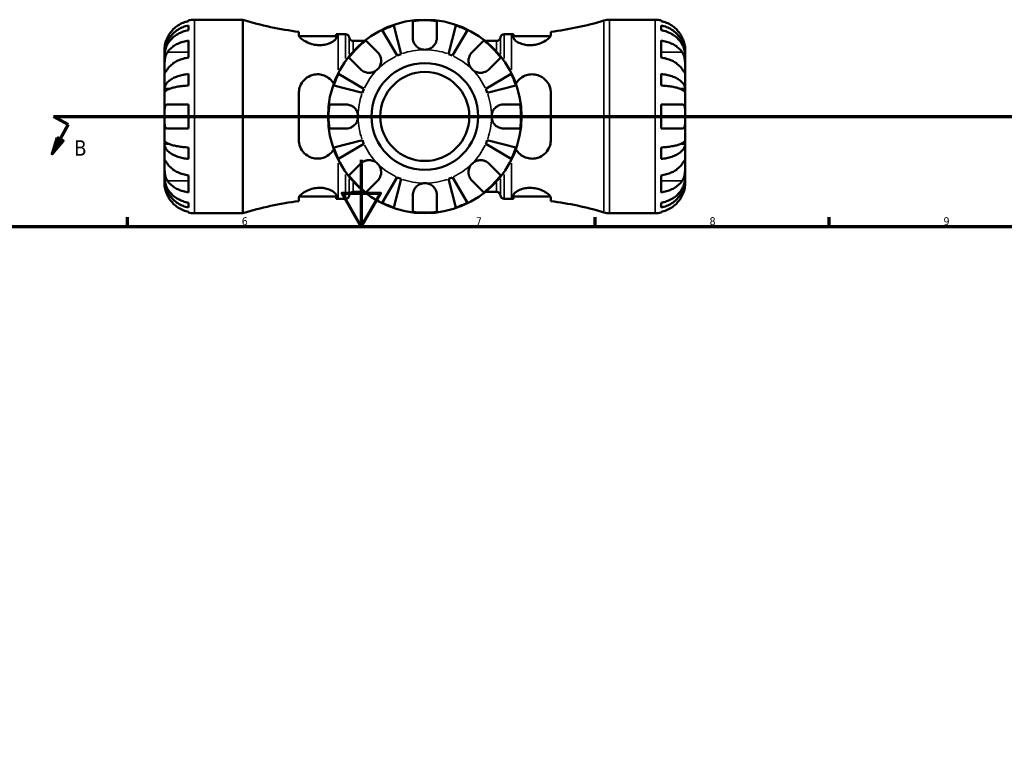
# Model space of a CAD drawing. Header units: millimetres. Extents: x -78 to 891, y -278 to 662.
# Tile 9 of 14: x 318 to 613, y 416 to 636. Entities that reach past the tile are written whole.
import ezdxf

# ---------------------------------------------------------------- set-up
doc = ezdxf.new("R2010")
doc.units = ezdxf.units.MM
for name, color, linetype, lineweight in [('Border (ANSI)', 7, 'Continuous', 70), ('Section Line (ANSI)', 7, 'Continuous', 70), ('Visible (ANSI)', 7, 'Continuous', 50), ('Visible Narrow (ANSI)', 7, 'Continuous', 35)]:
    doc.layers.add(name, color=color, linetype=linetype, lineweight=lineweight)
doc.styles.add('Label Text (ANSI)', font='tahoma.ttf')
doc.styles.add('Note Text (ANSI)', font='tahoma.ttf')

# ---------------------------------------------------------------- blocks, each defined once
blk = doc.blocks.new('Borders Default Border')
at = {"layer": 'Border (ANSI)'}
for p, q in [((350.42, 574), (350.42, 576.8)), ((490.58, 574), (490.58, 576.8)), ((560.67, 574), (560.67, 576.8))]:
    blk.add_line(p, q, dxfattribs=at)
at = {"layer": 'Border (ANSI)', "flags": 128}
for points in [[(420.5, 594), (420.5, 574), (414.73, 584), (426.27, 584), (420.5, 574)], [(20, 20), (20, 574), (821, 574), (821, 20), (20, 20)]]:
    blk.add_lwpolyline(points, dxfattribs=at)
at = {"layer": 'Border (ANSI)', "color": 5, "true_color": 0x0000ff, "char_height": 2.4, "attachment_point": 7, "style": 'Note Text (ANSI)'}
for s, insert in [('6', (384.69, 574.35)), ('7', (454.8, 574.4)), ('8', (524.84, 574.35)), ('9', (594.92, 574.35))]:
    blk.add_mtext(s, dxfattribs=dict(at, insert=insert))
blk = doc.blocks.new('2dTransSection0')
at = {"layer": 'Section Line (ANSI)'}
for p, q in [((332.68, 604.58), (328.31, 606.99)), ((328.31, 606.99), (661.31, 606.99))]:
    blk.add_line(p, q, dxfattribs=at)
at = {"layer": 'Section Line (ANSI)', "linetype": 'Continuous'}
for p, q in [((332.68, 604.58), (328.31, 606.99)), ((328.31, 606.99), (337.27, 606.99)), ((332.68, 604.58), (330.26, 600.2)), ((329.39, 600.68), (327.85, 595.82)), ((330.26, 600.2), (327.85, 595.82)), ((327.85, 595.82), (331.14, 599.72)), ((331.14, 599.72), (329.39, 600.68))]:
    blk.add_line(p, q, dxfattribs=at)
at = {"layer": 'Section Line (ANSI)', "linetype": 'Continuous', "flags": 128}
blk.add_lwpolyline([(329.39, 600.68), (327.85, 595.82), (331.14, 599.72), (329.39, 600.68)], dxfattribs=at)
at = {"layer": 'Section Line (ANSI)'}
blk.add_solid([(329.39, 600.68), (327.85, 595.82), (331.14, 599.72), (329.39, 600.68)], dxfattribs=at)
at = {"layer": 'Section Line (ANSI)', "insert": (334.51, 595.26), "char_height": 4.57, "attachment_point": 7, "style": 'Label Text (ANSI)'}
blk.add_mtext('B', dxfattribs=at)

msp = doc.modelspace()

# ---------------------------------------------------------------- linework, layer by layer
at = {"layer": 'Visible (ANSI)'}
for p, q in [((368.73, 635.58), (368.73, 635.8)), ((368.73, 632.84), (368.73, 634.27)), ((370.53, 635.99), (385.05, 635.99)), ((385.05, 577.99), (385.05, 635.99)), ((430.26, 634.27), (432.48, 625.7)), ((435.93, 630.59), (435.93, 635.58)), ((443.13, 635.58), (443.13, 630.59)), ((446.59, 625.7), (448.81, 634.27)), ((494.89, 635.99), (508.53, 635.99)), ((510.33, 635.8), (510.33, 635.58)), ((510.33, 634.27), (510.33, 632.84)), ((401.79, 632.36), (401.79, 631.37)), ((412.99, 630.61), (412.99, 631.64)), ((413.55, 631.64), (415.75, 631.64)), ((431.29, 625.21), (426.8, 632.84)), ((452.27, 632.84), (447.78, 625.21)), ((463.31, 631.64), (465.51, 631.64)), ((466.07, 631.64), (466.07, 630.61)), ((477.27, 631.37), (477.27, 632.36)), ((368.73, 624.66), (368.73, 629.75)), ((401.91, 631), (412.99, 631)), ((418.06, 629.61), (421.39, 629.61)), ((421.86, 629.75), (425.39, 626.22)), ((453.68, 626.22), (457.21, 629.75)), ((457.68, 629.61), (461.01, 629.61)), ((466.07, 631), (477.16, 631)), ((510.33, 629.75), (510.33, 624.66)), ((361.53, 625.7), (361.53, 626.99)), ((361.53, 625.7), (361.55, 625.7)), ((361.53, 625.21), (361.53, 625.7)), ((517.53, 625.7), (517.52, 625.7)), ((517.53, 625.7), (517.53, 626.99)), ((517.53, 625.21), (517.53, 625.7)), ((361.53, 621.13), (361.53, 625.21)), ((420.3, 621.13), (416.77, 624.66)), ((462.3, 624.66), (458.77, 621.13)), ((517.53, 621.13), (517.53, 625.21)), ((361.53, 615.23), (361.53, 621.13)), ((368.73, 616.26), (368.73, 619.72)), ((413.68, 619.72), (421.31, 615.23)), ((457.76, 615.23), (465.39, 619.72)), ((510.33, 619.72), (510.33, 616.26)), ((517.53, 615.23), (517.53, 621.13)), ((361.53, 615.23), (362.86, 615.23)), ((361.53, 614.04), (361.53, 615.23)), ((361.53, 606.99), (361.53, 614.04)), ((401.79, 614.03), (401.79, 599.95)), ((420.82, 614.04), (412.25, 616.26)), ((466.82, 616.26), (458.25, 614.04)), ((477.27, 599.95), (477.27, 614.03)), ((517.53, 615.23), (516.21, 615.23)), ((517.53, 614.04), (517.53, 615.23)), ((517.53, 606.99), (517.53, 614.04)), ((362.41, 610.59), (368.73, 610.59)), ((368.73, 603.39), (368.73, 610.59)), ((410.94, 610.59), (415.93, 610.59)), ((463.13, 610.59), (468.13, 610.59)), ((510.33, 610.59), (510.33, 603.39)), ((510.33, 610.59), (516.66, 610.59)), ((361.53, 599.93), (361.53, 606.99)), ((517.53, 599.93), (517.53, 606.99)), ((368.73, 603.39), (362.41, 603.39)), ((415.93, 603.39), (410.94, 603.39)), ((468.13, 603.39), (463.13, 603.39)), ((516.66, 603.39), (510.33, 603.39)), ((361.53, 598.74), (361.53, 599.93)), ((412.25, 597.71), (420.82, 599.93)), ((458.25, 599.93), (466.82, 597.71)), ((517.53, 598.74), (517.53, 599.93)), ((361.53, 592.84), (361.53, 598.74)), ((361.53, 598.74), (362.86, 598.74)), ((368.73, 594.25), (368.73, 597.71)), ((421.31, 598.74), (413.68, 594.25)), ((465.39, 594.25), (457.76, 598.74)), ((510.33, 597.71), (510.33, 594.25)), ((517.53, 598.74), (516.21, 598.74)), ((517.53, 592.84), (517.53, 598.74)), ((361.53, 588.76), (361.53, 592.84)), ((416.77, 589.31), (420.3, 592.84)), ((458.77, 592.84), (462.3, 589.31)), ((517.53, 588.76), (517.53, 592.84)), ((361.53, 588.27), (361.53, 588.76)), ((361.53, 588.27), (361.55, 588.27)), ((361.53, 586.99), (361.53, 588.27)), ((368.73, 584.22), (368.73, 589.31)), ((425.39, 587.75), (421.86, 584.22)), ((426.8, 581.13), (431.29, 588.76)), ((432.48, 588.27), (430.26, 579.7)), ((448.81, 579.7), (446.59, 588.27)), ((447.78, 588.76), (452.27, 581.13)), ((457.21, 584.22), (453.68, 587.75)), ((510.33, 589.31), (510.33, 584.22)), ((517.53, 588.27), (517.52, 588.27)), ((517.53, 588.27), (517.53, 588.76)), ((517.53, 586.99), (517.53, 588.27)), ((418.06, 584.37), (421.39, 584.37)), ((457.68, 584.37), (461.01, 584.37)), ((368.73, 579.7), (368.73, 581.13)), ((401.79, 582.6), (401.79, 581.61)), ((401.91, 582.98), (412.99, 582.98)), ((412.99, 582.33), (412.99, 583.36)), ((413.55, 582.34), (415.75, 582.34)), ((435.93, 578.39), (435.93, 583.39)), ((443.13, 583.39), (443.13, 578.39)), ((463.31, 582.34), (465.51, 582.34)), ((466.07, 583.36), (466.07, 582.33)), ((466.07, 582.98), (477.16, 582.98)), ((477.27, 581.61), (477.27, 582.6)), ((510.33, 581.13), (510.33, 579.7)), ((368.73, 578.17), (368.73, 578.39)), ((510.33, 578.39), (510.33, 578.17)), ((370.53, 577.99), (385.05, 577.99)), ((494.89, 577.99), (508.53, 577.99))]:
    msp.add_line(p, q, dxfattribs=at)
for radius in [29, 16, 13.33]:
    msp.add_circle((439.53, 606.99), radius, dxfattribs=at)
for centre, radius, start, end in [((370.53, 626.99), 9, 90, 101.537), ((413.55, 727.17), 95.54, 252.6437, 262.9293), ((439.53, 606.99), 28.82, 108.7751, 116.2249), ((439.53, 606.99), 28.82, 82.8238, 97.1762), ((439.53, 606.99), 28.82, 63.7751, 71.2249), ((465.51, 727.17), 95.54, 277.0707, 286.8486), ((494.89, 630.19), 5.8, 90, 106.8486), ((508.53, 626.99), 9, 78.463, 90), ((413.55, 727.17), 95.54, 269.6642, 270), ((415.75, 630.48), 1.16, 7.1808, 90), ((463.31, 630.48), 1.16, 90, 172.8192), ((465.51, 727.17), 95.54, 270, 270.3358), ((439.53, 606.99), 28.82, 127.8238, 142.1762), ((418.06, 630.77), 1.16, 187.1808, 270), ((439.53, 606.99), 28.82, 37.8238, 52.1762), ((461.01, 630.77), 1.16, 270, 352.8192), ((439.53, 606.99), 20, 110.6662, 114.3338), ((439.53, 606.99), 20, 65.6662, 69.3338), ((439.53, 606.99), 28.82, 153.7751, 161.2249), ((439.53, 606.99), 28.82, 18.7751, 26.2249), ((439.53, 606.99), 20, 155.6662, 159.3338), ((439.53, 606.99), 20, 20.6662, 24.3338), ((439.53, 606.99), 28.82, 172.8238, 187.1762), ((439.53, 606.99), 28.82, 352.8238, 7.1762), ((439.53, 606.99), 20, 200.6662, 204.3338), ((439.53, 606.99), 20, 335.6662, 339.3338), ((439.53, 606.99), 28.82, 198.7751, 206.2249), ((439.53, 606.99), 28.82, 333.7751, 341.2249), ((439.53, 606.99), 28.82, 217.8238, 232.1762), ((439.53, 606.99), 20, 245.6662, 249.3338), ((439.53, 606.99), 20, 290.6662, 294.3338), ((439.53, 606.99), 28.82, 307.8238, 322.1762), ((418.06, 583.21), 1.16, 90, 172.8192), ((461.01, 583.21), 1.16, 7.1808, 90), ((413.55, 486.8), 95.54, 97.0707, 107.3563), ((413.55, 486.8), 95.54, 90, 90.3358), ((415.75, 583.5), 1.16, 270, 352.8192), ((439.53, 606.99), 28.82, 243.7751, 251.2249), ((439.53, 606.99), 28.82, 288.7751, 296.2249), ((463.31, 583.5), 1.16, 187.1808, 270), ((465.51, 486.8), 95.54, 89.6642, 90), ((465.51, 486.8), 95.54, 73.1514, 82.9293), ((370.53, 586.99), 9, 258.463, 270), ((439.53, 606.99), 28.82, 262.8238, 277.1762), ((494.89, 583.79), 5.8, 253.1514, 270), ((508.53, 586.99), 9, 270, 281.537)]:
    msp.add_arc(centre, radius, start, end, dxfattribs=at)
for points, knots in [([(361.53, 625.7), (361.53, 626.24), (361.59, 626.83), (361.83, 627.99), (362.01, 628.55), (362.43, 629.55), (362.72, 630.08), (363.39, 631.06), (363.78, 631.51), (364.57, 632.27), (365.04, 632.65), (366.04, 633.3), (366.58, 633.58), (367.59, 633.98), (368.16, 634.16), (368.73, 634.27)], [4.014251, 4.014251, 4.014251, 4.014251, 4.181955, 4.181955, 4.349659, 4.349659, 4.516719, 4.516719, 4.683779, 4.683779, 4.850433, 4.850433, 5.017088, 5.017088, 5.179182, 5.179182, 5.179182, 5.179182]), ([(368.73, 635.58), (368.16, 635.46), (367.6, 635.28), (366.59, 634.86), (366.05, 634.58), (365.04, 633.9), (364.58, 633.51), (363.79, 632.72), (363.4, 632.25), (362.81, 631.37), (362.59, 630.97), (362.41, 630.59)], [0.1707531, 0.1707531, 0.1707531, 0.1707531, 0.3321515, 0.3321515, 0.4988882, 0.4988882, 0.6656248, 0.6656248, 0.8335114, 0.8335114, 0.9568737, 0.9568737, 0.9568737, 0.9568737]), ([(516.66, 630.59), (516.48, 630.97), (516.26, 631.37), (515.67, 632.25), (515.28, 632.72), (514.49, 633.51), (514.02, 633.9), (513.02, 634.58), (512.48, 634.86), (511.47, 635.28), (510.91, 635.46), (510.33, 635.58)], [4.427884, 4.427884, 4.427884, 4.427884, 4.5512464, 4.5512464, 4.7191329, 4.7191329, 4.8858696, 4.8858696, 5.0526063, 5.0526063, 5.2140047, 5.2140047, 5.2140047, 5.2140047]), ([(510.33, 634.27), (510.91, 634.16), (511.47, 633.98), (512.49, 633.58), (513.03, 633.3), (514.03, 632.65), (514.5, 632.27), (515.29, 631.51), (515.68, 631.06), (516.35, 630.08), (516.63, 629.55), (517.06, 628.55), (517.24, 627.99), (517.48, 626.83), (517.53, 626.24), (517.53, 625.7)], [0.170746, 0.170746, 0.170746, 0.170746, 0.33284, 0.33284, 0.499494, 0.499494, 0.666149, 0.666149, 0.833209, 0.833209, 1.000269, 1.000269, 1.167973, 1.167973, 1.335677, 1.335677, 1.335677, 1.335677]), ([(368.73, 632.84), (368.16, 632.74), (367.59, 632.58), (366.58, 632.22), (366.04, 631.98), (365.04, 631.4), (364.57, 631.06), (363.78, 630.38), (363.39, 629.98), (362.72, 629.11), (362.43, 628.64), (362.01, 627.75), (361.83, 627.25), (361.59, 626.22), (361.53, 625.69), (361.53, 625.21)], [0.170746, 0.170746, 0.170746, 0.170746, 0.33284, 0.33284, 0.499494, 0.499494, 0.666149, 0.666149, 0.833209, 0.833209, 1.000269, 1.000269, 1.167973, 1.167973, 1.335677, 1.335677, 1.335677, 1.335677]), ([(412.99, 630.61), (412.99, 630.55), (412.98, 630.49), (412.89, 630.2), (412.7, 629.96), (412.09, 629.46), (411.65, 629.19), (410.63, 628.76), (410.05, 628.58), (408.91, 628.39), (408.37, 628.34), (407.26, 628.37), (406.71, 628.44), (405.51, 628.7), (404.89, 628.92), (403.67, 629.47), (403.11, 629.82), (402.29, 630.48), (402.01, 630.79), (401.82, 631.16), (401.79, 631.27), (401.79, 631.37)], [-1.962377, -1.962377, -1.962377, -1.962377, -1.897909, -1.897909, -1.687734, -1.687734, -1.461499, -1.461499, -1.254432, -1.254432, -1.08756, -1.08756, -0.920029, -0.920029, -0.709515, -0.709515, -0.451736, -0.451736, -0.213804, -0.213804, -0.110063, -0.110063, -0.110063, -0.110063]), ([(477.27, 631.37), (477.27, 631.3), (477.26, 631.22), (477.15, 630.94), (476.97, 630.7), (476.37, 630.12), (475.9, 629.78), (474.78, 629.17), (474.14, 628.9), (472.9, 628.54), (472.34, 628.43), (471.22, 628.34), (470.69, 628.35), (469.57, 628.46), (469.01, 628.59), (467.9, 628.96), (467.38, 629.22), (466.57, 629.76), (466.29, 630.05), (466.1, 630.41), (466.07, 630.52), (466.07, 630.61)], [-1.976489, -1.976489, -1.976489, -1.976489, -1.90278, -1.90278, -1.704165, -1.704165, -1.456871, -1.456871, -1.225014, -1.225014, -1.049458, -1.049458, -0.887458, -0.887458, -0.698134, -0.698134, -0.467044, -0.467044, -0.223425, -0.223425, -0.12326, -0.12326, -0.12326, -0.12326]), ([(517.53, 625.21), (517.53, 625.69), (517.48, 626.22), (517.24, 627.25), (517.06, 627.75), (516.63, 628.64), (516.35, 629.11), (515.68, 629.98), (515.29, 630.38), (514.5, 631.06), (514.03, 631.4), (513.03, 631.98), (512.49, 632.22), (511.47, 632.58), (510.91, 632.74), (510.33, 632.84)], [4.014251, 4.014251, 4.014251, 4.014251, 4.181955, 4.181955, 4.349659, 4.349659, 4.516719, 4.516719, 4.683779, 4.683779, 4.850433, 4.850433, 5.017088, 5.017088, 5.179182, 5.179182, 5.179182, 5.179182]), ([(362.41, 630.59), (362.34, 630.44), (362.28, 630.3), (362.13, 629.94), (362.05, 629.72), (361.9, 629.28), (361.83, 629.06), (361.7, 628.53), (361.65, 628.25), (361.56, 627.68), (361.55, 627.44), (361.53, 627.08), (361.53, 626.99), (361.53, 626.99)], [-0.5764765, -0.5764765, -0.5764765, -0.5764765, -0.5296868, -0.5296868, -0.4605403, -0.4605403, -0.385624, -0.385624, -0.2773083, -0.2773083, -0.1425809, -0.1425809, 0, 0, 0, 0]), ([(362.41, 626.22), (362.59, 626.49), (362.81, 626.77), (363.4, 627.39), (363.79, 627.73), (364.58, 628.29), (365.04, 628.56), (366.05, 629.04), (366.59, 629.24), (367.6, 629.54), (368.16, 629.67), (368.73, 629.75)], [4.427884, 4.427884, 4.427884, 4.427884, 4.5512464, 4.5512464, 4.7191329, 4.7191329, 4.8858696, 4.8858696, 5.0526063, 5.0526063, 5.2140047, 5.2140047, 5.2140047, 5.2140047]), ([(439.53, 626.99), (439.25, 626.99), (438.97, 627.02), (438.41, 627.15), (438.13, 627.26), (437.46, 627.61), (437.1, 627.89), (436.58, 628.49), (436.4, 628.78), (436.12, 629.38), (436.03, 629.69), (435.95, 630.2), (435.93, 630.39), (435.93, 630.59)], [0, 0, 0, 0, 0.0846147, 0.0846147, 0.1743424, 0.1743424, 0.3108876, 0.3108876, 0.4142718, 0.4142718, 0.5166571, 0.5166571, 0.5800547, 0.5800547, 0.5800547, 0.5800547]), ([(443.13, 630.59), (443.13, 630.32), (443.1, 630.04), (442.97, 629.46), (442.86, 629.17), (442.54, 628.57), (442.33, 628.28), (441.74, 627.7), (441.35, 627.44), (440.48, 627.08), (440.01, 626.99), (439.53, 626.99)], [-0.5801058, -0.5801058, -0.5801058, -0.5801058, -0.4909712, -0.4909712, -0.3911055, -0.3911055, -0.2831843, -0.2831843, -0.1428878, -0.1428878, 0, 0, 0, 0]), ([(510.33, 629.75), (510.91, 629.67), (511.47, 629.54), (512.48, 629.24), (513.02, 629.04), (514.02, 628.56), (514.49, 628.29), (515.28, 627.73), (515.67, 627.39), (516.26, 626.77), (516.48, 626.49), (516.66, 626.22)], [0.1707531, 0.1707531, 0.1707531, 0.1707531, 0.3321515, 0.3321515, 0.4988882, 0.4988882, 0.6656248, 0.6656248, 0.8335114, 0.8335114, 0.9568737, 0.9568737, 0.9568737, 0.9568737]), ([(517.53, 626.99), (517.53, 626.99), (517.53, 627.02), (517.53, 627.15), (517.53, 627.26), (517.51, 627.62), (517.48, 627.91), (517.37, 628.51), (517.31, 628.77), (517.17, 629.27), (517.1, 629.48), (516.95, 629.92), (516.85, 630.15), (516.72, 630.44), (516.69, 630.52), (516.66, 630.59)], [-2.4991326, -2.4991326, -2.4991326, -2.4991326, -2.4150544, -2.4150544, -2.3238473, -2.3238473, -2.1841143, -2.1841143, -2.0867477, -2.0867477, -2.0144067, -2.0144067, -1.9399427, -1.9399427, -1.916375, -1.916375, -1.916375, -1.916375]), ([(361.53, 621.13), (361.53, 621.31), (361.53, 621.51), (361.54, 621.96), (361.54, 622.21), (361.55, 622.84), (361.57, 623.23), (361.65, 623.98), (361.7, 624.34), (361.84, 624.93), (361.91, 625.16), (362.06, 625.58), (362.15, 625.78), (362.3, 626.05), (362.35, 626.14), (362.41, 626.22)], [0, 0, 0, 0, 0.0777495, 0.0777495, 0.1608191, 0.1608191, 0.277838, 0.277838, 0.3882896, 0.3882896, 0.4654296, 0.4654296, 0.5403543, 0.5403543, 0.579532, 0.579532, 0.579532, 0.579532]), ([(425.39, 626.22), (425.48, 626.13), (425.57, 626.04), (425.79, 625.76), (425.92, 625.56), (426.14, 625.14), (426.24, 624.91), (426.4, 624.32), (426.45, 623.97), (426.44, 623.17), (426.35, 622.72), (425.99, 621.86), (425.73, 621.46), (425.39, 621.13)], [-0.5800481, -0.5800481, -0.5800481, -0.5800481, -0.5384523, -0.5384523, -0.4638379, -0.4638379, -0.3862639, -0.3862639, -0.2784027, -0.2784027, -0.1427791, -0.1427791, 0, 0, 0, 0]), ([(453.68, 621.13), (453.49, 621.31), (453.33, 621.51), (453.04, 621.96), (452.92, 622.21), (452.7, 622.84), (452.63, 623.23), (452.62, 623.98), (452.67, 624.34), (452.84, 624.93), (452.93, 625.16), (453.16, 625.58), (453.29, 625.78), (453.51, 626.05), (453.59, 626.14), (453.68, 626.22)], [0, 0, 0, 0, 0.0777495, 0.0777495, 0.1608191, 0.1608191, 0.277838, 0.277838, 0.3882896, 0.3882896, 0.4654296, 0.4654296, 0.5403543, 0.5403543, 0.579532, 0.579532, 0.579532, 0.579532]), ([(516.66, 626.22), (516.72, 626.13), (516.77, 626.04), (516.92, 625.76), (517.01, 625.56), (517.17, 625.14), (517.24, 624.91), (517.37, 624.32), (517.42, 623.97), (517.5, 623.17), (517.52, 622.72), (517.54, 621.86), (517.53, 621.46), (517.53, 621.13)], [-0.5800481, -0.5800481, -0.5800481, -0.5800481, -0.5384523, -0.5384523, -0.4638379, -0.4638379, -0.3862639, -0.3862639, -0.2784027, -0.2784027, -0.1427791, -0.1427791, 0, 0, 0, 0]), ([(368.73, 624.66), (368.16, 624.57), (367.6, 624.45), (366.59, 624.15), (366.05, 623.95), (365.04, 623.47), (364.58, 623.2), (363.79, 622.64), (363.4, 622.3), (362.81, 621.68), (362.59, 621.4), (362.41, 621.13)], [0.1707531, 0.1707531, 0.1707531, 0.1707531, 0.3321515, 0.3321515, 0.4988882, 0.4988882, 0.6656248, 0.6656248, 0.8335114, 0.8335114, 0.9568737, 0.9568737, 0.9568737, 0.9568737]), ([(516.66, 621.13), (516.48, 621.4), (516.26, 621.68), (515.67, 622.3), (515.28, 622.64), (514.49, 623.2), (514.02, 623.47), (513.02, 623.95), (512.48, 624.15), (511.47, 624.45), (510.91, 624.57), (510.33, 624.66)], [4.427884, 4.427884, 4.427884, 4.427884, 4.5512464, 4.5512464, 4.7191329, 4.7191329, 4.8858696, 4.8858696, 5.0526063, 5.0526063, 5.2140047, 5.2140047, 5.2140047, 5.2140047]), ([(362.41, 621.13), (362.35, 621.04), (362.29, 620.95), (362.14, 620.73), (362.06, 620.6), (361.9, 620.37), (361.83, 620.28), (361.7, 620.12), (361.65, 620.07), (361.56, 620.08), (361.55, 620.17), (361.53, 620.52), (361.53, 620.79), (361.53, 621.13)], [-0.5800481, -0.5800481, -0.5800481, -0.5800481, -0.5384523, -0.5384523, -0.4638379, -0.4638379, -0.3862639, -0.3862639, -0.2784027, -0.2784027, -0.1427791, -0.1427791, 0, 0, 0, 0]), ([(361.53, 615.23), (361.53, 615.51), (361.59, 615.82), (361.83, 616.43), (362.01, 616.72), (362.43, 617.25), (362.72, 617.52), (363.39, 618.03), (363.78, 618.27), (364.57, 618.67), (365.04, 618.87), (366.04, 619.21), (366.58, 619.36), (367.59, 619.57), (368.16, 619.66), (368.73, 619.72)], [4.014251, 4.014251, 4.014251, 4.014251, 4.181955, 4.181955, 4.349659, 4.349659, 4.516719, 4.516719, 4.683779, 4.683779, 4.850433, 4.850433, 5.017088, 5.017088, 5.179182, 5.179182, 5.179182, 5.179182]), ([(401.79, 614.03), (401.79, 614.26), (401.81, 614.49), (401.92, 615.35), (402.1, 615.97), (402.72, 617.21), (403.2, 617.81), (404.32, 618.76), (404.96, 619.12), (406.2, 619.52), (406.76, 619.62), (407.89, 619.63), (408.42, 619.56), (409.55, 619.23), (410.11, 618.96), (411.22, 618.19), (411.72, 617.65), (412.16, 616.97), (412.21, 616.89), (412.25, 616.81)], [-1.981487, -1.981487, -1.981487, -1.981487, -1.908905, -1.908905, -1.704846, -1.704846, -1.457872, -1.457872, -1.226866, -1.226866, -1.051154, -1.051154, -0.888186, -0.888186, -0.697121, -0.697121, -0.466121, -0.466121, -0.437651, -0.437651, -0.437651, -0.437651]), ([(425.39, 621.13), (425.21, 620.94), (425.01, 620.78), (424.55, 620.49), (424.31, 620.37), (423.68, 620.15), (423.29, 620.08), (422.54, 620.07), (422.18, 620.12), (421.59, 620.29), (421.36, 620.38), (420.94, 620.61), (420.74, 620.74), (420.47, 620.96), (420.38, 621.04), (420.3, 621.13)], [0, 0, 0, 0, 0.0777495, 0.0777495, 0.1608191, 0.1608191, 0.277838, 0.277838, 0.3882896, 0.3882896, 0.4654296, 0.4654296, 0.5403543, 0.5403543, 0.579532, 0.579532, 0.579532, 0.579532]), ([(458.77, 621.13), (458.68, 621.04), (458.58, 620.95), (458.31, 620.73), (458.11, 620.6), (457.69, 620.37), (457.45, 620.28), (456.87, 620.12), (456.52, 620.07), (455.71, 620.08), (455.27, 620.17), (454.41, 620.52), (454.01, 620.79), (453.68, 621.13)], [-0.5800481, -0.5800481, -0.5800481, -0.5800481, -0.5384523, -0.5384523, -0.4638379, -0.4638379, -0.3862639, -0.3862639, -0.2784027, -0.2784027, -0.1427791, -0.1427791, 0, 0, 0, 0]), ([(466.82, 616.81), (467.11, 617.33), (467.49, 617.79), (468.42, 618.63), (468.99, 618.99), (470.14, 619.44), (470.67, 619.56), (471.78, 619.65), (472.32, 619.61), (473.52, 619.36), (474.13, 619.1), (475.36, 618.32), (475.92, 617.75), (476.76, 616.49), (477.04, 615.79), (477.24, 614.72), (477.27, 614.37), (477.27, 614.03)], [-1.648068, -1.648068, -1.648068, -1.648068, -1.458959, -1.458959, -1.251454, -1.251454, -1.085044, -1.085044, -0.918732, -0.918732, -0.710168, -0.710168, -0.45296, -0.45296, -0.214171, -0.214171, -0.104911, -0.104911, -0.104911, -0.104911]), ([(510.33, 619.72), (510.91, 619.66), (511.47, 619.57), (512.49, 619.36), (513.03, 619.21), (514.03, 618.87), (514.5, 618.67), (515.29, 618.27), (515.68, 618.03), (516.35, 617.52), (516.63, 617.25), (517.06, 616.72), (517.24, 616.43), (517.48, 615.82), (517.53, 615.51), (517.53, 615.23)], [0.170746, 0.170746, 0.170746, 0.170746, 0.33284, 0.33284, 0.499494, 0.499494, 0.666149, 0.666149, 0.833209, 0.833209, 1.000269, 1.000269, 1.167973, 1.167973, 1.335677, 1.335677, 1.335677, 1.335677]), ([(517.53, 621.13), (517.53, 620.94), (517.53, 620.78), (517.53, 620.49), (517.53, 620.37), (517.52, 620.15), (517.5, 620.08), (517.42, 620.07), (517.37, 620.12), (517.23, 620.29), (517.16, 620.38), (517, 620.61), (516.92, 620.74), (516.77, 620.96), (516.71, 621.04), (516.66, 621.13)], [0, 0, 0, 0, 0.0777495, 0.0777495, 0.1608191, 0.1608191, 0.277838, 0.277838, 0.3882896, 0.3882896, 0.4654296, 0.4654296, 0.5403543, 0.5403543, 0.579532, 0.579532, 0.579532, 0.579532]), ([(368.73, 616.26), (368.16, 616.23), (367.59, 616.19), (366.58, 616.08), (366.04, 616.01), (365.04, 615.84), (364.57, 615.74), (363.78, 615.55), (363.39, 615.43), (362.72, 615.18), (362.43, 615.04), (362.01, 614.78), (361.83, 614.64), (361.59, 614.34), (361.53, 614.18), (361.53, 614.04)], [0.170746, 0.170746, 0.170746, 0.170746, 0.33284, 0.33284, 0.499494, 0.499494, 0.666149, 0.666149, 0.833209, 0.833209, 1.000269, 1.000269, 1.167973, 1.167973, 1.335677, 1.335677, 1.335677, 1.335677]), ([(517.53, 614.04), (517.53, 614.18), (517.48, 614.34), (517.24, 614.64), (517.06, 614.78), (516.63, 615.04), (516.35, 615.18), (515.68, 615.43), (515.29, 615.55), (514.5, 615.74), (514.03, 615.84), (513.03, 616.01), (512.49, 616.08), (511.47, 616.19), (510.91, 616.23), (510.33, 616.26)], [4.014251, 4.014251, 4.014251, 4.014251, 4.181955, 4.181955, 4.349659, 4.349659, 4.516719, 4.516719, 4.683779, 4.683779, 4.850433, 4.850433, 5.017088, 5.017088, 5.179182, 5.179182, 5.179182, 5.179182]), ([(361.53, 606.99), (361.53, 607.28), (361.53, 607.57), (361.54, 608.17), (361.54, 608.47), (361.57, 609.15), (361.6, 609.5), (361.71, 609.99), (361.77, 610.15), (361.91, 610.35), (361.97, 610.42), (362.09, 610.51), (362.16, 610.54), (362.29, 610.58), (362.35, 610.59), (362.41, 610.59)], [0, 0, 0, 0, 0.0878331, 0.0878331, 0.1843541, 0.1843541, 0.3227975, 0.3227975, 0.4175446, 0.4175446, 0.4777493, 0.4777493, 0.5327624, 0.5327624, 0.5768127, 0.5768127, 0.5768127, 0.5768127]), ([(415.93, 610.59), (416.08, 610.59), (416.22, 610.58), (416.58, 610.53), (416.8, 610.49), (417.24, 610.35), (417.46, 610.25), (417.99, 609.96), (418.27, 609.75), (418.83, 609.16), (419.08, 608.79), (419.44, 607.93), (419.53, 607.46), (419.53, 606.99)], [-0.5764765, -0.5764765, -0.5764765, -0.5764765, -0.5296868, -0.5296868, -0.4605403, -0.4605403, -0.385624, -0.385624, -0.2773083, -0.2773083, -0.1425809, -0.1425809, 0, 0, 0, 0]), ([(459.53, 606.99), (459.53, 607.27), (459.57, 607.54), (459.7, 608.11), (459.81, 608.4), (460.17, 609.08), (460.46, 609.44), (461.05, 609.94), (461.32, 610.11), (461.81, 610.34), (462.03, 610.42), (462.47, 610.53), (462.7, 610.57), (462.99, 610.58), (463.06, 610.59), (463.13, 610.59)], [-2.4991326, -2.4991326, -2.4991326, -2.4991326, -2.4150544, -2.4150544, -2.3238473, -2.3238473, -2.1841143, -2.1841143, -2.0867477, -2.0867477, -2.0144067, -2.0144067, -1.9399427, -1.9399427, -1.916375, -1.916375, -1.916375, -1.916375]), ([(516.66, 610.59), (516.66, 610.59), (516.66, 610.59), (516.75, 610.58), (516.84, 610.57), (516.98, 610.51), (517.04, 610.47), (517.17, 610.35), (517.22, 610.27), (517.36, 609.99), (517.42, 609.76), (517.5, 609.16), (517.52, 608.78), (517.54, 607.93), (517.53, 607.46), (517.53, 606.99)], [-0.5833263, -0.5833263, -0.5833263, -0.5833263, -0.5820685, -0.5820685, -0.518616, -0.518616, -0.4628074, -0.4628074, -0.3947327, -0.3947327, -0.2769242, -0.2769242, -0.1428835, -0.1428835, 0, 0, 0, 0]), ([(362.41, 603.39), (362.41, 603.39), (362.41, 603.39), (362.32, 603.39), (362.23, 603.4), (362.09, 603.46), (362.03, 603.5), (361.9, 603.62), (361.84, 603.7), (361.71, 603.98), (361.65, 604.22), (361.56, 604.82), (361.55, 605.19), (361.53, 606.04), (361.53, 606.51), (361.53, 606.99)], [-0.5833263, -0.5833263, -0.5833263, -0.5833263, -0.5820685, -0.5820685, -0.518616, -0.518616, -0.4628074, -0.4628074, -0.3947327, -0.3947327, -0.2769242, -0.2769242, -0.1428835, -0.1428835, 0, 0, 0, 0]), ([(419.53, 606.99), (419.53, 606.7), (419.5, 606.43), (419.37, 605.86), (419.26, 605.57), (418.9, 604.89), (418.61, 604.53), (418.01, 604.03), (417.75, 603.86), (417.25, 603.63), (417.04, 603.55), (416.59, 603.44), (416.37, 603.4), (416.07, 603.39), (416, 603.39), (415.93, 603.39)], [-2.4991326, -2.4991326, -2.4991326, -2.4991326, -2.4150544, -2.4150544, -2.3238473, -2.3238473, -2.1841143, -2.1841143, -2.0867477, -2.0867477, -2.0144067, -2.0144067, -1.9399427, -1.9399427, -1.916375, -1.916375, -1.916375, -1.916375]), ([(463.13, 603.39), (462.99, 603.39), (462.85, 603.39), (462.49, 603.44), (462.27, 603.48), (461.83, 603.62), (461.61, 603.72), (461.08, 604.01), (460.8, 604.22), (460.23, 604.81), (459.98, 605.18), (459.63, 606.04), (459.53, 606.51), (459.53, 606.99)], [-0.5764765, -0.5764765, -0.5764765, -0.5764765, -0.5296868, -0.5296868, -0.4605403, -0.4605403, -0.385624, -0.385624, -0.2773083, -0.2773083, -0.1425809, -0.1425809, 0, 0, 0, 0]), ([(517.53, 606.99), (517.53, 606.69), (517.53, 606.4), (517.53, 605.8), (517.53, 605.5), (517.5, 604.82), (517.47, 604.47), (517.36, 603.98), (517.29, 603.82), (517.16, 603.62), (517.1, 603.55), (516.98, 603.46), (516.91, 603.43), (516.78, 603.39), (516.72, 603.39), (516.66, 603.39)], [0, 0, 0, 0, 0.0878331, 0.0878331, 0.1843541, 0.1843541, 0.3227975, 0.3227975, 0.4175446, 0.4175446, 0.4777493, 0.4777493, 0.5327624, 0.5327624, 0.5768127, 0.5768127, 0.5768127, 0.5768127]), ([(361.53, 599.93), (361.53, 599.79), (361.59, 599.63), (361.83, 599.33), (362.01, 599.19), (362.43, 598.93), (362.72, 598.79), (363.39, 598.54), (363.78, 598.42), (364.57, 598.23), (365.04, 598.13), (366.04, 597.96), (366.58, 597.89), (367.59, 597.78), (368.16, 597.74), (368.73, 597.71)], [4.014251, 4.014251, 4.014251, 4.014251, 4.181955, 4.181955, 4.349659, 4.349659, 4.516719, 4.516719, 4.683779, 4.683779, 4.850433, 4.850433, 5.017088, 5.017088, 5.179182, 5.179182, 5.179182, 5.179182]), ([(412.25, 597.16), (411.95, 596.64), (411.57, 596.17), (410.63, 595.32), (410.05, 594.97), (408.91, 594.53), (408.37, 594.4), (407.26, 594.32), (406.71, 594.36), (405.51, 594.63), (404.89, 594.89), (403.67, 595.69), (403.11, 596.26), (402.29, 597.54), (402.01, 598.23), (401.82, 599.29), (401.79, 599.61), (401.79, 599.95)], [-1.6532, -1.6532, -1.6532, -1.6532, -1.461499, -1.461499, -1.254432, -1.254432, -1.08756, -1.08756, -0.920029, -0.920029, -0.709515, -0.709515, -0.451736, -0.451736, -0.213804, -0.213804, -0.110063, -0.110063, -0.110063, -0.110063]), ([(477.27, 599.95), (477.27, 599.71), (477.26, 599.48), (477.15, 598.62), (476.97, 598.03), (476.37, 596.8), (475.9, 596.19), (474.78, 595.23), (474.14, 594.86), (472.9, 594.45), (472.34, 594.35), (471.22, 594.34), (470.69, 594.41), (469.57, 594.72), (469.01, 594.98), (467.9, 595.75), (467.38, 596.28), (466.93, 596.97), (466.87, 597.06), (466.82, 597.16)], [-1.976489, -1.976489, -1.976489, -1.976489, -1.90278, -1.90278, -1.704165, -1.704165, -1.456871, -1.456871, -1.225014, -1.225014, -1.049458, -1.049458, -0.887458, -0.887458, -0.698134, -0.698134, -0.467044, -0.467044, -0.432631, -0.432631, -0.432631, -0.432631]), ([(510.33, 597.71), (510.91, 597.74), (511.47, 597.78), (512.49, 597.89), (513.03, 597.96), (514.03, 598.13), (514.5, 598.23), (515.29, 598.42), (515.68, 598.54), (516.35, 598.79), (516.63, 598.93), (517.06, 599.19), (517.24, 599.33), (517.48, 599.63), (517.53, 599.79), (517.53, 599.93)], [0.170746, 0.170746, 0.170746, 0.170746, 0.33284, 0.33284, 0.499494, 0.499494, 0.666149, 0.666149, 0.833209, 0.833209, 1.000269, 1.000269, 1.167973, 1.167973, 1.335677, 1.335677, 1.335677, 1.335677]), ([(368.73, 594.25), (368.16, 594.31), (367.59, 594.4), (366.58, 594.61), (366.04, 594.76), (365.04, 595.1), (364.57, 595.3), (363.78, 595.7), (363.39, 595.94), (362.72, 596.45), (362.43, 596.72), (362.01, 597.25), (361.83, 597.54), (361.59, 598.15), (361.53, 598.46), (361.53, 598.74)], [0.170746, 0.170746, 0.170746, 0.170746, 0.33284, 0.33284, 0.499494, 0.499494, 0.666149, 0.666149, 0.833209, 0.833209, 1.000269, 1.000269, 1.167973, 1.167973, 1.335677, 1.335677, 1.335677, 1.335677]), ([(517.53, 598.74), (517.53, 598.46), (517.48, 598.15), (517.24, 597.54), (517.06, 597.25), (516.63, 596.72), (516.35, 596.45), (515.68, 595.94), (515.29, 595.7), (514.5, 595.3), (514.03, 595.1), (513.03, 594.76), (512.49, 594.61), (511.47, 594.4), (510.91, 594.31), (510.33, 594.25)], [4.014251, 4.014251, 4.014251, 4.014251, 4.181955, 4.181955, 4.349659, 4.349659, 4.516719, 4.516719, 4.683779, 4.683779, 4.850433, 4.850433, 5.017088, 5.017088, 5.179182, 5.179182, 5.179182, 5.179182]), ([(361.53, 592.84), (361.53, 593.03), (361.53, 593.19), (361.54, 593.48), (361.54, 593.6), (361.55, 593.82), (361.57, 593.89), (361.65, 593.9), (361.7, 593.85), (361.84, 593.68), (361.91, 593.59), (362.06, 593.36), (362.15, 593.23), (362.3, 593.01), (362.35, 592.93), (362.41, 592.84)], [0, 0, 0, 0, 0.0777495, 0.0777495, 0.1608191, 0.1608191, 0.277838, 0.277838, 0.3882896, 0.3882896, 0.4654296, 0.4654296, 0.5403543, 0.5403543, 0.579532, 0.579532, 0.579532, 0.579532]), ([(420.3, 592.84), (420.39, 592.93), (420.48, 593.02), (420.76, 593.24), (420.96, 593.37), (421.38, 593.6), (421.61, 593.69), (422.19, 593.86), (422.55, 593.9), (423.35, 593.89), (423.8, 593.8), (424.66, 593.45), (425.06, 593.18), (425.39, 592.84)], [-0.5800481, -0.5800481, -0.5800481, -0.5800481, -0.5384523, -0.5384523, -0.4638379, -0.4638379, -0.3862639, -0.3862639, -0.2784027, -0.2784027, -0.1427791, -0.1427791, 0, 0, 0, 0]), ([(453.68, 592.84), (453.86, 593.03), (454.06, 593.19), (454.51, 593.48), (454.76, 593.6), (455.39, 593.82), (455.78, 593.89), (456.53, 593.9), (456.89, 593.85), (457.48, 593.68), (457.71, 593.59), (458.13, 593.36), (458.32, 593.23), (458.6, 593.01), (458.68, 592.93), (458.77, 592.84)], [0, 0, 0, 0, 0.0777495, 0.0777495, 0.1608191, 0.1608191, 0.277838, 0.277838, 0.3882896, 0.3882896, 0.4654296, 0.4654296, 0.5403543, 0.5403543, 0.579532, 0.579532, 0.579532, 0.579532]), ([(516.66, 592.84), (516.72, 592.93), (516.77, 593.02), (516.92, 593.24), (517.01, 593.37), (517.17, 593.6), (517.24, 593.69), (517.37, 593.86), (517.42, 593.9), (517.5, 593.89), (517.52, 593.8), (517.54, 593.45), (517.53, 593.18), (517.53, 592.84)], [-0.5800481, -0.5800481, -0.5800481, -0.5800481, -0.5384523, -0.5384523, -0.4638379, -0.4638379, -0.3862639, -0.3862639, -0.2784027, -0.2784027, -0.1427791, -0.1427791, 0, 0, 0, 0]), ([(362.41, 587.75), (362.35, 587.84), (362.29, 587.93), (362.14, 588.21), (362.06, 588.41), (361.9, 588.83), (361.83, 589.07), (361.7, 589.65), (361.65, 590), (361.56, 590.8), (361.55, 591.25), (361.53, 592.11), (361.53, 592.51), (361.53, 592.84)], [-0.5800481, -0.5800481, -0.5800481, -0.5800481, -0.5384523, -0.5384523, -0.4638379, -0.4638379, -0.3862639, -0.3862639, -0.2784027, -0.2784027, -0.1427791, -0.1427791, 0, 0, 0, 0]), ([(362.41, 592.84), (362.59, 592.57), (362.81, 592.29), (363.4, 591.67), (363.79, 591.33), (364.58, 590.77), (365.04, 590.5), (366.05, 590.02), (366.59, 589.82), (367.6, 589.52), (368.16, 589.4), (368.73, 589.31)], [4.427884, 4.427884, 4.427884, 4.427884, 4.5512464, 4.5512464, 4.7191329, 4.7191329, 4.8858696, 4.8858696, 5.0526063, 5.0526063, 5.2140047, 5.2140047, 5.2140047, 5.2140047]), ([(425.39, 592.84), (425.58, 592.66), (425.74, 592.46), (426.03, 592.01), (426.15, 591.76), (426.37, 591.13), (426.44, 590.74), (426.45, 589.99), (426.4, 589.63), (426.23, 589.04), (426.14, 588.81), (425.91, 588.39), (425.78, 588.19), (425.56, 587.92), (425.48, 587.84), (425.39, 587.75)], [0, 0, 0, 0, 0.0777495, 0.0777495, 0.1608191, 0.1608191, 0.277838, 0.277838, 0.3882896, 0.3882896, 0.4654296, 0.4654296, 0.5403543, 0.5403543, 0.579532, 0.579532, 0.579532, 0.579532]), ([(453.68, 587.75), (453.59, 587.84), (453.5, 587.93), (453.28, 588.21), (453.15, 588.41), (452.92, 588.83), (452.83, 589.07), (452.66, 589.65), (452.62, 590), (452.63, 590.8), (452.72, 591.25), (453.07, 592.11), (453.34, 592.51), (453.68, 592.84)], [-0.5800481, -0.5800481, -0.5800481, -0.5800481, -0.5384523, -0.5384523, -0.4638379, -0.4638379, -0.3862639, -0.3862639, -0.2784027, -0.2784027, -0.1427791, -0.1427791, 0, 0, 0, 0]), ([(510.33, 589.31), (510.91, 589.4), (511.47, 589.52), (512.48, 589.82), (513.02, 590.02), (514.02, 590.5), (514.49, 590.77), (515.28, 591.33), (515.67, 591.67), (516.26, 592.29), (516.48, 592.57), (516.66, 592.84)], [0.1707531, 0.1707531, 0.1707531, 0.1707531, 0.3321515, 0.3321515, 0.4988882, 0.4988882, 0.6656248, 0.6656248, 0.8335114, 0.8335114, 0.9568737, 0.9568737, 0.9568737, 0.9568737]), ([(517.53, 592.84), (517.53, 592.66), (517.53, 592.46), (517.53, 592.01), (517.53, 591.76), (517.52, 591.13), (517.5, 590.74), (517.42, 589.99), (517.37, 589.63), (517.23, 589.04), (517.16, 588.81), (517, 588.39), (516.92, 588.19), (516.77, 587.92), (516.71, 587.84), (516.66, 587.75)], [0, 0, 0, 0, 0.0777495, 0.0777495, 0.1608191, 0.1608191, 0.277838, 0.277838, 0.3882896, 0.3882896, 0.4654296, 0.4654296, 0.5403543, 0.5403543, 0.579532, 0.579532, 0.579532, 0.579532]), ([(361.53, 588.76), (361.53, 588.28), (361.59, 587.75), (361.83, 586.72), (362.01, 586.22), (362.43, 585.33), (362.72, 584.86), (363.39, 583.99), (363.78, 583.59), (364.57, 582.91), (365.04, 582.57), (366.04, 581.99), (366.58, 581.75), (367.59, 581.39), (368.16, 581.24), (368.73, 581.13)], [4.014251, 4.014251, 4.014251, 4.014251, 4.181955, 4.181955, 4.349659, 4.349659, 4.516719, 4.516719, 4.683779, 4.683779, 4.850433, 4.850433, 5.017088, 5.017088, 5.179182, 5.179182, 5.179182, 5.179182]), ([(368.73, 579.7), (368.16, 579.81), (367.59, 579.99), (366.58, 580.39), (366.04, 580.67), (365.04, 581.32), (364.57, 581.7), (363.78, 582.46), (363.39, 582.91), (362.72, 583.89), (362.43, 584.42), (362.01, 585.42), (361.83, 585.98), (361.59, 587.14), (361.53, 587.73), (361.53, 588.27)], [0.170746, 0.170746, 0.170746, 0.170746, 0.33284, 0.33284, 0.499494, 0.499494, 0.666149, 0.666149, 0.833209, 0.833209, 1.000269, 1.000269, 1.167973, 1.167973, 1.335677, 1.335677, 1.335677, 1.335677]), ([(368.73, 584.22), (368.16, 584.31), (367.6, 584.43), (366.59, 584.73), (366.05, 584.93), (365.04, 585.41), (364.58, 585.68), (363.79, 586.24), (363.4, 586.58), (362.81, 587.2), (362.59, 587.48), (362.41, 587.75)], [0.1707531, 0.1707531, 0.1707531, 0.1707531, 0.3321515, 0.3321515, 0.4988882, 0.4988882, 0.6656248, 0.6656248, 0.8335114, 0.8335114, 0.9568737, 0.9568737, 0.9568737, 0.9568737]), ([(510.33, 581.13), (510.91, 581.24), (511.47, 581.39), (512.49, 581.75), (513.03, 581.99), (514.03, 582.57), (514.5, 582.91), (515.29, 583.59), (515.68, 583.99), (516.35, 584.86), (516.63, 585.33), (517.06, 586.22), (517.24, 586.72), (517.48, 587.75), (517.53, 588.28), (517.53, 588.76)], [0.170746, 0.170746, 0.170746, 0.170746, 0.33284, 0.33284, 0.499494, 0.499494, 0.666149, 0.666149, 0.833209, 0.833209, 1.000269, 1.000269, 1.167973, 1.167973, 1.335677, 1.335677, 1.335677, 1.335677]), ([(517.53, 588.27), (517.53, 587.73), (517.48, 587.14), (517.24, 585.98), (517.06, 585.42), (516.63, 584.42), (516.35, 583.89), (515.68, 582.91), (515.29, 582.46), (514.5, 581.7), (514.03, 581.32), (513.03, 580.67), (512.49, 580.39), (511.47, 579.99), (510.91, 579.81), (510.33, 579.7)], [4.014251, 4.014251, 4.014251, 4.014251, 4.181955, 4.181955, 4.349659, 4.349659, 4.516719, 4.516719, 4.683779, 4.683779, 4.850433, 4.850433, 5.017088, 5.017088, 5.179182, 5.179182, 5.179182, 5.179182]), ([(516.66, 587.75), (516.48, 587.48), (516.26, 587.2), (515.67, 586.58), (515.28, 586.24), (514.49, 585.68), (514.02, 585.41), (513.02, 584.93), (512.48, 584.73), (511.47, 584.43), (510.91, 584.31), (510.33, 584.22)], [4.427884, 4.427884, 4.427884, 4.427884, 4.5512464, 4.5512464, 4.7191329, 4.7191329, 4.8858696, 4.8858696, 5.0526063, 5.0526063, 5.2140047, 5.2140047, 5.2140047, 5.2140047]), ([(361.53, 586.99), (361.53, 586.99), (361.53, 586.95), (361.54, 586.82), (361.54, 586.71), (361.56, 586.35), (361.59, 586.06), (361.7, 585.46), (361.76, 585.2), (361.89, 584.7), (361.96, 584.49), (362.12, 584.05), (362.21, 583.82), (362.34, 583.53), (362.38, 583.46), (362.41, 583.39)], [-2.4991326, -2.4991326, -2.4991326, -2.4991326, -2.4150544, -2.4150544, -2.3238473, -2.3238473, -2.1841143, -2.1841143, -2.0867477, -2.0867477, -2.0144067, -2.0144067, -1.9399427, -1.9399427, -1.916375, -1.916375, -1.916375, -1.916375]), ([(401.79, 582.6), (401.79, 582.67), (401.81, 582.74), (401.92, 583.04), (402.1, 583.28), (402.72, 583.87), (403.2, 584.21), (404.32, 584.82), (404.96, 585.09), (406.2, 585.43), (406.76, 585.54), (407.89, 585.63), (408.42, 585.62), (409.55, 585.5), (410.11, 585.37), (411.22, 584.99), (411.72, 584.73), (412.52, 584.19), (412.8, 583.9), (412.97, 583.55), (412.99, 583.45), (412.99, 583.36)], [-1.981487, -1.981487, -1.981487, -1.981487, -1.908905, -1.908905, -1.704846, -1.704846, -1.457872, -1.457872, -1.226866, -1.226866, -1.051154, -1.051154, -0.888186, -0.888186, -0.697121, -0.697121, -0.466121, -0.466121, -0.223114, -0.223114, -0.128291, -0.128291, -0.128291, -0.128291]), ([(435.93, 583.39), (435.93, 583.53), (435.94, 583.67), (435.99, 584.03), (436.03, 584.25), (436.17, 584.69), (436.26, 584.91), (436.56, 585.44), (436.77, 585.72), (437.36, 586.29), (437.73, 586.53), (438.59, 586.89), (439.06, 586.99), (439.53, 586.99)], [-0.5764765, -0.5764765, -0.5764765, -0.5764765, -0.5296868, -0.5296868, -0.4605403, -0.4605403, -0.385624, -0.385624, -0.2773083, -0.2773083, -0.1425809, -0.1425809, 0, 0, 0, 0]), ([(439.53, 586.99), (439.81, 586.99), (440.09, 586.95), (440.66, 586.82), (440.95, 586.71), (441.63, 586.35), (441.99, 586.06), (442.49, 585.46), (442.66, 585.2), (442.89, 584.7), (442.97, 584.49), (443.08, 584.05), (443.11, 583.82), (443.13, 583.53), (443.13, 583.46), (443.13, 583.39)], [-2.4991326, -2.4991326, -2.4991326, -2.4991326, -2.4150544, -2.4150544, -2.3238473, -2.3238473, -2.1841143, -2.1841143, -2.0867477, -2.0867477, -2.0144067, -2.0144067, -1.9399427, -1.9399427, -1.916375, -1.916375, -1.916375, -1.916375]), ([(466.07, 583.36), (466.07, 583.42), (466.09, 583.49), (466.18, 583.77), (466.37, 584), (466.97, 584.5), (467.4, 584.77), (468.42, 585.21), (468.99, 585.38), (470.14, 585.58), (470.67, 585.63), (471.78, 585.6), (472.32, 585.53), (473.52, 585.28), (474.13, 585.07), (475.36, 584.52), (475.92, 584.17), (476.76, 583.51), (477.04, 583.2), (477.24, 582.82), (477.27, 582.71), (477.27, 582.6)], [-1.957244, -1.957244, -1.957244, -1.957244, -1.891113, -1.891113, -1.68542, -1.68542, -1.458959, -1.458959, -1.251454, -1.251454, -1.085044, -1.085044, -0.918732, -0.918732, -0.710168, -0.710168, -0.45296, -0.45296, -0.214171, -0.214171, -0.104911, -0.104911, -0.104911, -0.104911]), ([(516.66, 583.39), (516.73, 583.53), (516.79, 583.67), (516.94, 584.03), (517.02, 584.25), (517.17, 584.69), (517.23, 584.91), (517.37, 585.44), (517.42, 585.72), (517.5, 586.29), (517.52, 586.53), (517.54, 586.89), (517.53, 586.99), (517.53, 586.99)], [-0.5764765, -0.5764765, -0.5764765, -0.5764765, -0.5296868, -0.5296868, -0.4605403, -0.4605403, -0.385624, -0.385624, -0.2773083, -0.2773083, -0.1425809, -0.1425809, 0, 0, 0, 0]), ([(362.41, 583.39), (362.59, 583), (362.81, 582.6), (363.4, 581.72), (363.79, 581.25), (364.58, 580.46), (365.04, 580.07), (366.05, 579.39), (366.59, 579.11), (367.6, 578.69), (368.16, 578.51), (368.73, 578.39)], [4.427884, 4.427884, 4.427884, 4.427884, 4.5512464, 4.5512464, 4.7191329, 4.7191329, 4.8858696, 4.8858696, 5.0526063, 5.0526063, 5.2140047, 5.2140047, 5.2140047, 5.2140047]), ([(510.33, 578.39), (510.91, 578.51), (511.47, 578.69), (512.48, 579.11), (513.02, 579.39), (514.02, 580.07), (514.49, 580.46), (515.28, 581.25), (515.67, 581.72), (516.26, 582.6), (516.48, 583), (516.66, 583.39)], [0.1707531, 0.1707531, 0.1707531, 0.1707531, 0.3321515, 0.3321515, 0.4988882, 0.4988882, 0.6656248, 0.6656248, 0.8335114, 0.8335114, 0.9568737, 0.9568737, 0.9568737, 0.9568737])]:
    msp.add_open_spline(points, degree=3, knots=knots, dxfattribs=at)
at = {"layer": 'Visible Narrow (ANSI)'}
for p, q in [((370.53, 578.34), (370.53, 635.63)), ((493.2, 578.59), (493.2, 635.38)), ((494.89, 635.63), (494.89, 578.34)), ((508.53, 578.34), (508.53, 635.63)), ((413.55, 620.93), (413.55, 631.6)), ((415.75, 624.33), (415.75, 631.61)), ((463.31, 631.61), (463.31, 624.33)), ((465.51, 620.93), (465.51, 631.6)), ((416.91, 625.64), (416.91, 630.61)), ((418.06, 629.6), (418.06, 626.77)), ((461.01, 626.77), (461.01, 629.6)), ((462.16, 630.61), (462.16, 625.64)), ((362.73, 626.22), (368.42, 626.22)), ((516.34, 626.22), (510.65, 626.22)), ((413.55, 582.37), (413.55, 593.04)), ((465.51, 582.37), (465.51, 593.04)), ((362.73, 587.75), (368.42, 587.75)), ((415.75, 582.36), (415.75, 589.64)), ((416.91, 583.36), (416.91, 588.33)), ((418.06, 587.2), (418.06, 584.37)), ((461.01, 584.37), (461.01, 587.2)), ((462.16, 588.33), (462.16, 583.36)), ((463.31, 589.64), (463.31, 582.36)), ((516.34, 587.75), (510.65, 587.75))]:
    msp.add_line(p, q, dxfattribs=at)
for start, end in [(91.0333, 109.6329), (70.3671, 88.9667), (115.3671, 133.9667), (46.0333, 64.6329), (136.0333, 154.6329), (25.3671, 43.9667), (160.3671, 178.9667), (1.0333, 19.6329), (181.0333, 199.6329), (340.3671, 358.9667), (205.3671, 223.9667), (316.0333, 334.6329), (226.0333, 244.6329), (295.3671, 313.9667), (250.3671, 268.9667), (271.0333, 289.6329)]:
    msp.add_arc((439.53, 606.99), 20, start, end, dxfattribs=at)

# ---------------------------------------------------------------- block references
msp.add_blockref('Borders Default Border', (0, 0))
at = {"layer": 'Section Line (ANSI)'}
msp.add_blockref('2dTransSection0', (0, 0), dxfattribs=at)

doc.saveas('drawing.dxf')
